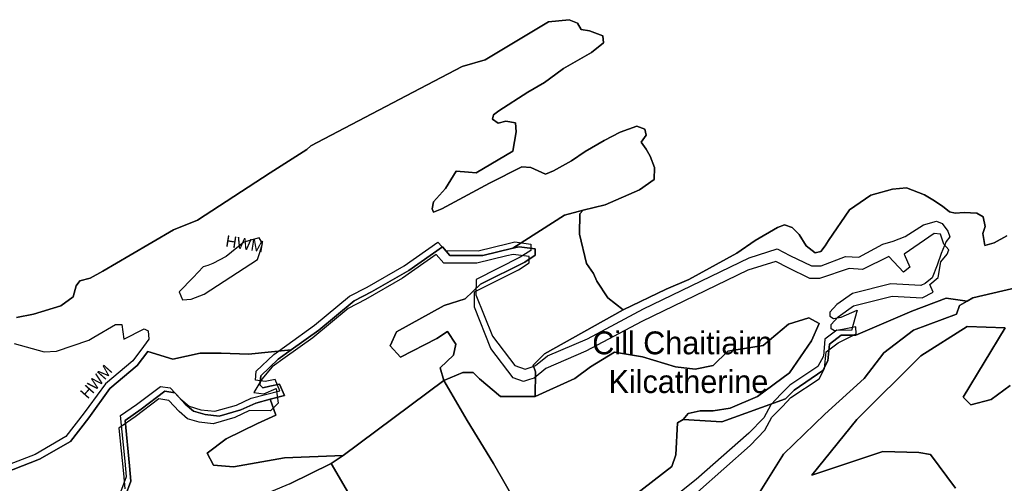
# Model space of a CAD drawing. Extents: x 463979 to 467979, y 555064 to 557157.
# Tile 14 of 82: x 464910 to 465153, y 555900 to 556014. Entities that reach past the tile are written whole.
import ezdxf

# ---------------------------------------------------------------- set-up
doc = ezdxf.new("R2010")
doc.units = 0
doc.header["$MEASUREMENT"] = 0
doc.layers.add('OS MAP', color=7, linetype='Continuous')

msp = doc.modelspace()

# ---------------------------------------------------------------- linework, layer by layer
at = {"layer": 'OS MAP'}
for p, q in [((464990.05, 555906.81), (465014.84, 555925.36)), ((464987.03, 555904.87), (464990.05, 555906.81)), ((464976.82, 555899.79), (464987.03, 555904.87))]:
    msp.add_line(p, q, dxfattribs=at)
for points in [[(464900.03, 555900.08), (464915.06, 555905.86), (464922.67, 555910.3), (464927.19, 555916.14), (464932.4, 555923.35), (464939.16, 555929), (464941.79, 555932.5), (464947.98, 555930.57), (464954.72, 555932.09), (464959.89, 555932.06), (464966.61, 555931.85), (464977.21, 555932.9), (464984.03, 555937.79), (464992.7, 555944.98), (464997.02, 555947.2), (465006.19, 555952.49), (465014.5, 555958.31), (465016.38, 555956.23), (465024.49, 555956.18), (465031.88, 555957.98), (465044.69, 555966.19), (465049.28, 555967.43), (465054.73, 555968.7), (465063.2, 555972.44), (465066.84, 555975.01), (465066.85, 555977.94), (465065.83, 555980.7), (465064.81, 555982.43), (465063.61, 555984.17), (465064.83, 555985.88), (465064.49, 555987.44), (465062.48, 555988.11), (465058.42, 555986.63), (465054.49, 555984.57), (465049.73, 555981.86), (465046.38, 555979.55), (465041.93, 555977.1), (465040, 555976.26), (465039.08, 555976.72), (465036.33, 555977.94), (465034.09, 555978.13), (465026.14, 555974.03), (465014.38, 555967.72), (465012.3, 555966.87), (465011.96, 555967.73), (465012.32, 555969.45), (465015.27, 555972.71), (465017.88, 555977.01), (465020.98, 555976.82), (465022.88, 555976.64), (465031.87, 555981.93), (465032.76, 555986.76), (465032.6, 555989), (465030.19, 555989.36), (465028.29, 555988.85), (465026.92, 555989.89), (465027.09, 555990.93), (465028.48, 555991.95), (465035.58, 555996.57), (465039.73, 555998.96), (465042.5, 556001.01), (465044.4, 556002.38), (465051.32, 556006.31), (465054.27, 556008.7), (465054.1, 556010.43), (465050.83, 556011.66), (465048.77, 556012.01), (465047.91, 556013.57), (465045.85, 556014.44), (465040.67, 556013.95), (465025.1, 556004.56), (465019.4, 556002.87), (465009.03, 555997.41), (464990.35, 555987.69), (464982.05, 555983.25), (464981.01, 555982.39), (464972.01, 555976.58), (464954.01, 555964.96), (464948.13, 555962.58), (464937.41, 555956.26), (464930.66, 555952.33), (464927.55, 555950.62), (464924.96, 555949.95), (464924.09, 555948.75), (464923.38, 555945.99), (464920.27, 555943.77), (464913.53, 555941.73), (464909.39, 555940.9)], [(464909.39, 555940.9), (464913.53, 555941.73), (464920.27, 555943.77), (464923.38, 555945.99), (464924.09, 555948.75), (464924.96, 555949.95), (464927.55, 555950.62), (464930.66, 555952.33), (464937.41, 555956.26), (464948.13, 555962.58), (464954.01, 555964.96), (464972.01, 555976.58), (464981.01, 555982.39), (464982.05, 555983.25), (464990.35, 555987.69), (465009.03, 555997.41), (465019.4, 556002.87), (465025.1, 556004.56), (465040.67, 556013.95), (465045.85, 556014.44), (465047.91, 556013.57), (465048.77, 556012.01), (465050.83, 556011.66), (465054.1, 556010.43), (465054.27, 556008.7), (465051.32, 556006.31), (465044.4, 556002.38), (465042.5, 556001.01), (465039.73, 555998.96), (465035.58, 555996.57), (465028.48, 555991.95), (465027.09, 555990.93), (465026.92, 555989.89), (465028.29, 555988.85), (465030.19, 555989.36), (465032.6, 555989), (465032.76, 555986.76), (465031.87, 555981.93), (465022.88, 555976.64), (465020.98, 555976.82), (465017.88, 555977.01), (465015.27, 555972.71), (465012.32, 555969.45), (465011.96, 555967.73), (465012.3, 555966.87), (465014.38, 555967.72), (465026.14, 555974.03), (465034.09, 555978.13), (465036.33, 555977.94), (465039.08, 555976.72), (465040, 555976.26), (465041.93, 555977.1), (465046.38, 555979.55), (465049.73, 555981.86), (465054.49, 555984.57), (465058.42, 555986.63), (465062.48, 555988.11), (465064.49, 555987.44), (465064.83, 555985.88), (465063.61, 555984.17), (465064.81, 555982.43), (465065.83, 555980.7), (465066.85, 555977.94), (465066.84, 555975.01), (465063.2, 555972.44), (465054.73, 555968.7), (465049.28, 555967.43), (465048.43, 555966.47), (465048.4, 555961.47), (465050.09, 555954.22), (465051.8, 555951.79), (465052.65, 555949.89), (465055.38, 555945.74), (465059.16, 555942.79), (465069.78, 555947.92), (465075.32, 555950.3), (465087.25, 555956.79), (465091.75, 555959.87), (465097.29, 555963.11), (465099.02, 555963.79), (465100.91, 555963.09), (465102.62, 555961.36), (465104.33, 555958.59), (465106.57, 555956.85), (465107.95, 555957.19), (465108.99, 555958.56), (465109.86, 555959.94), (465115.07, 555967.49), (465120.27, 555971.09), (465125.62, 555972.61), (465129.07, 555972.93), (465133.54, 555971.18), (465135.61, 555969.96), (465138.01, 555968.4), (465139.73, 555967.01), (465141.11, 555966.66), (465143.35, 555966.82), (465146.45, 555966.63), (465148, 555965.76), (465148.5, 555963.34), (465147.97, 555961.62), (465148.48, 555958.68), (465150.72, 555959.36), (465153.84, 555961.07)], [(465153.84, 555961.07), (465150.72, 555959.36), (465148.48, 555958.68), (465147.97, 555961.62), (465148.5, 555963.34), (465148, 555965.76), (465146.45, 555966.63), (465143.35, 555966.82), (465141.11, 555966.66), (465139.73, 555967.01), (465138.01, 555968.4), (465135.61, 555969.96), (465133.54, 555971.18), (465129.07, 555972.93), (465125.62, 555972.61), (465120.27, 555971.09), (465115.07, 555967.49), (465109.86, 555959.94), (465108.99, 555958.56), (465107.95, 555957.19), (465106.57, 555956.85), (465104.33, 555958.59), (465102.62, 555961.36), (465100.91, 555963.09), (465099.02, 555963.79), (465097.29, 555963.11), (465091.75, 555959.87), (465087.25, 555956.79), (465075.32, 555950.3), (465069.78, 555947.92), (465059.16, 555942.79), (465039.69, 555931.88), (465036.92, 555929.14), (465037.5, 555927.45), (465037.43, 555921.41), (465047.18, 555925.81), (465051.09, 555928.7), (465057.04, 555932.33), (465063.89, 555931.21), (465072.03, 555928.69), (465076.93, 555928.13), (465081.37, 555929.06), (465084.98, 555932.57), (465093.73, 555933.97), (465099.97, 555939.28), (465104.98, 555940.81), (465107.56, 555939.41), (465105.64, 555935.11), (465100.24, 555927.21), (465092.28, 555921.4), (465085.54, 555918.5), (465081.4, 555917.84), (465078.12, 555917.85), (465075.19, 555917.18), (465073.98, 555915.67)], [(465037.43, 555921.41), (465037.5, 555927.45), (465036.92, 555929.14), (465039.69, 555931.88), (465059.16, 555942.79), (465055.38, 555945.74), (465052.65, 555949.89), (465051.8, 555951.79), (465050.09, 555954.22), (465048.4, 555961.47), (465048.43, 555966.47), (465049.28, 555967.43), (465044.69, 555966.19), (465031.88, 555957.98), (465033.47, 555958.37), (465037.43, 555957.83), (465037.42, 555956.28), (465034.83, 555954.57), (465023.93, 555949.11), (465020.12, 555945.51), (465014.94, 555943.82), (465003.18, 555937.33), (465001.61, 555933.89), (465004.18, 555931.12), (465013.17, 555935.72), (465015.77, 555937.43), (465017.82, 555934.32), (465017.29, 555931.56), (465013.99, 555928.48), (465014.84, 555925.36), (465019.53, 555927.29), (465022.14, 555927.31), (465023.68, 555925.75), (465028.83, 555921.41), (465037.43, 555921.41)], [(464933.7, 555894.07), (464936.5, 555901.64), (464936.18, 555905.44), (464935.04, 555916.65), (464939.02, 555919.39), (464944.91, 555923.84), (464947.32, 555923.48), (464949.89, 555920.71), (464951.95, 555918.97), (464954.88, 555918.09), (464958.32, 555917.73), (464963.68, 555919.25), (464967.31, 555920.95), (464970.87, 555921.89), (464974.39, 555922.81), (464973.2, 555925.58), (464970.78, 555925.07), (464968.37, 555925.43), (464968.55, 555927.67), (464972.89, 555931.79), (464976.1, 555934.08), (464982.93, 555938.97), (464991.59, 555946.16), (464995.91, 555948.38), (465005.08, 555953.67), (465013.39, 555959.49), (465015.28, 555957.41), (465023.38, 555957.36), (465030.78, 555959.17), (465032.36, 555959.55), (465036.32, 555959.02), (465036.31, 555957.46), (465033.72, 555955.75), (465022.82, 555950.3), (465022.8, 555946.5), (465026.88, 555936.31), (465032.36, 555929.04), (465034.94, 555928.16), (465036.39, 555928.63), (465037.53, 555929.01), (465040.47, 555931.4), (465050.33, 555935.66), (465064.16, 555942.99), (465090.27, 555955.61), (465097.18, 555957.81), (465100.28, 555956.24), (465105.61, 555953.62), (465108.02, 555953.61), (465114.07, 555955.99), (465117.35, 555955.8), (465123.23, 555959.04), (465125.82, 555959.71), (465128.76, 555960.91), (465133.26, 555963.81), (465136.54, 555964.66), (465137.91, 555964.13), (465139.28, 555962.23), (465139.79, 555960.84), (465138.92, 555959.64), (465137.7, 555956.72)], [(465077.51, 555897.78), (465090.51, 555909.26), (465094.15, 555913.03), (465095.89, 555916.3), (465098.46, 555918.94), (465100.58, 555921.1), (465107.5, 555925.72), (465108.89, 555928.3), (465109.26, 555932.43), (465112.2, 555934.66), (465116.69, 555936.84), (465116.56, 555938.57), (465113.26, 555937.93), (465111.36, 555937.59), (465110.5, 555938.12), (465110.51, 555939.15), (465112.24, 555941.04), (465116.05, 555943.78), (465125.55, 555946.14), (465132.96, 555945.75), (465135.72, 555947.12), (465134.87, 555949.07), (465136.95, 555950.73), (465137.61, 555954.6), (465139.13, 555956.57), (465139.54, 555957.59), (465138.31, 555958.98), (465137.53, 555961.47), (465135.97, 555961.63), (465128.53, 555956.54), (465129.95, 555953.36), (465128.37, 555952.12), (465124.7, 555955.97), (465118.27, 555952.77), (465114.95, 555953.01), (465107.64, 555950.54), (465105.23, 555950.55), (465099.89, 555953.17), (465096.8, 555954.74), (465089.89, 555952.54), (465063.78, 555939.92), (465049.95, 555932.59), (465040.09, 555928.33), (465037.15, 555925.94), (465036.01, 555925.56), (465034.56, 555925.09), (465031.98, 555925.97), (465026.5, 555933.24), (465022.42, 555943.43), (465022.44, 555947.23), (465033.33, 555952.68), (465035.93, 555954.39), (465035.94, 555955.95), (465031.98, 555956.48), (465030.39, 555956.1), (465023, 555954.29), (465014.89, 555954.34), (465013.01, 555956.42), (465004.7, 555950.6), (464995.53, 555945.31), (464991.21, 555943.09), (464982.54, 555935.9), (464975.71, 555931.02), (464972.5, 555928.72), (464969.91, 555925.67), (464967.98, 555922.36), (464970.39, 555922), (464973.49, 555923.35), (464974, 555919.74), (464972.11, 555917.86), (464966.92, 555917.88), (464963.29, 555916.18), (464957.94, 555914.66), (464954.49, 555915.02), (464951.57, 555915.9), (464949.51, 555917.64), (464946.94, 555920.41), (464944.52, 555920.77), (464938.64, 555916.32), (464934.65, 555913.58), (464935.8, 555902.37), (464936.12, 555898.57)], [(465077.51, 555897.78), (465090.51, 555909.26), (465094.15, 555913.03), (465095.89, 555916.3), (465098.46, 555918.94), (465100.58, 555921.1), (465107.5, 555925.72), (465108.89, 555928.3), (465109.26, 555932.43), (465112.2, 555934.66), (465116.69, 555936.84), (465116.56, 555938.57), (465113.26, 555937.93), (465111.36, 555937.59), (465110.5, 555938.12), (465110.51, 555939.15), (465112.24, 555941.04), (465116.05, 555943.78), (465125.55, 555946.14), (465132.96, 555945.75), (465135.72, 555947.12), (465134.87, 555949.07), (465136.95, 555950.73), (465137.61, 555954.6), (465139.13, 555956.57), (465139.54, 555957.59), (465138.31, 555958.98), (465137.53, 555961.47), (465135.97, 555961.63), (465128.53, 555956.54), (465129.95, 555953.36), (465128.37, 555952.12), (465124.7, 555955.97), (465118.27, 555952.77), (465114.95, 555953.01), (465107.64, 555950.54), (465105.23, 555950.55), (465099.89, 555953.17), (465096.8, 555954.74), (465089.89, 555952.54), (465063.78, 555939.92), (465049.95, 555932.59), (465040.09, 555928.33), (465037.15, 555925.94), (465036.01, 555925.56), (465034.56, 555925.09), (465031.98, 555925.97), (465026.5, 555933.24), (465022.42, 555943.43), (465022.44, 555947.23), (465033.33, 555952.68), (465035.93, 555954.39), (465035.94, 555955.95), (465031.98, 555956.48), (465030.39, 555956.1), (465023, 555954.29), (465014.89, 555954.34), (465013.01, 555956.42), (465004.7, 555950.6), (464995.53, 555945.31), (464991.21, 555943.09), (464982.54, 555935.9), (464975.71, 555931.02), (464972.5, 555928.72), (464969.91, 555925.67), (464967.98, 555922.36), (464970.39, 555922), (464973.49, 555923.35), (464974, 555919.74), (464972.11, 555917.86), (464966.92, 555917.88), (464963.29, 555916.18), (464957.94, 555914.66), (464954.49, 555915.02), (464951.57, 555915.9), (464949.51, 555917.64), (464946.94, 555920.41), (464944.52, 555920.77), (464938.64, 555916.32), (464934.65, 555913.58), (464935.8, 555902.37), (464936.12, 555898.57)], [(464956.56, 555953.77), (464955.43, 555953.37), (464953, 555950.79), (464949.53, 555947.19), (464950.38, 555945.29), (464952.45, 555945.45), (464955.73, 555946.64), (464968.89, 555955.19), (464969.41, 555956.91), (464970.11, 555959.15), (464969.26, 555960.53), (464965.46, 555959.52), (464961.13, 555955.92), (464957.84, 555954.22), (464956.56, 555953.77)], [(465014.84, 555925.36), (465013.99, 555928.48), (465017.29, 555931.56), (465017.82, 555934.32), (465015.77, 555937.43), (465013.17, 555935.72), (465004.18, 555931.12), (465001.61, 555933.89), (465003.18, 555937.33), (465014.94, 555943.82), (465020.12, 555945.51), (465023.93, 555949.11), (465034.83, 555954.57), (465037.42, 555956.28), (465037.43, 555957.83), (465033.47, 555958.37), (465031.88, 555957.98), (465024.49, 555956.18), (465016.38, 555956.23), (465014.5, 555958.31), (465006.19, 555952.49), (464997.02, 555947.2), (464992.7, 555944.98), (464984.03, 555937.79), (464977.21, 555932.9), (464973.99, 555930.6), (464969.66, 555926.49), (464969.47, 555924.25), (464970.16, 555923.55), (464971.89, 555923.89), (464974.3, 555924.39), (464975.49, 555921.63), (464971.97, 555920.7), (464973.38, 555916.74), (464968.88, 555914.69), (464961.1, 555910.94), (464956.43, 555907.35), (464957.96, 555904.41), (464962.96, 555904.04), (464975.56, 555906.2), (464990.05, 555906.81), (465014.84, 555925.36)], [(465014.84, 555925.36), (465013.99, 555928.48), (465017.29, 555931.56), (465017.82, 555934.32), (465015.77, 555937.43), (465013.17, 555935.72), (465004.18, 555931.12), (465001.61, 555933.89), (465003.18, 555937.33), (465014.94, 555943.82), (465020.12, 555945.51), (465023.93, 555949.11), (465034.83, 555954.57), (465037.42, 555956.28), (465037.43, 555957.83), (465033.47, 555958.37), (465031.88, 555957.98), (465024.49, 555956.18), (465016.38, 555956.23), (465014.5, 555958.31), (465006.19, 555952.49), (464997.02, 555947.2), (464992.7, 555944.98), (464984.03, 555937.79), (464977.21, 555932.9), (464973.99, 555930.6), (464969.66, 555926.49), (464969.47, 555924.25), (464970.16, 555923.55), (464971.89, 555923.89), (464974.3, 555924.39), (464975.49, 555921.63), (464971.97, 555920.7), (464973.38, 555916.74), (464968.88, 555914.69), (464961.1, 555910.94), (464956.43, 555907.35), (464957.96, 555904.41), (464962.96, 555904.04), (464975.56, 555906.2), (464990.05, 555906.81), (465014.84, 555925.36)], [(465137.7, 555956.72), (465136.65, 555953.79), (465135.42, 555950.69), (465133.69, 555949.32), (465132.65, 555948.81), (465125.24, 555949.2), (465115.74, 555946.84), (465111.93, 555944.1), (465110.2, 555942.22), (465110.19, 555941.18), (465111.05, 555940.66), (465112.95, 555940.99), (465116.93, 555942.69), (465115.52, 555937.7), (465111.9, 555937.72), (465108.95, 555935.5), (465108.59, 555931.36), (465107.19, 555928.78), (465100.27, 555924.17), (465098.16, 555922), (465095.59, 555919.36), (465093.84, 555916.1), (465090.2, 555912.33), (465077.2, 555900.85), (465062.31, 555889.03)], [(465073.98, 555915.67), (465083.47, 555915.1), (465099.26, 555920.82), (465101.38, 555922.98), (465108.41, 555927.81), (465109.69, 555930.18), (465110.06, 555934.31), (465113.01, 555936.54), (465116.63, 555936.52), (465130.46, 555942.48), (465138.92, 555945.7), (465144.06, 555944.96), (465145.47, 555945.77), (465161.36, 555949.47)], [(465161.36, 555949.47), (465145.47, 555945.77), (465144.06, 555944.96), (465142.18, 555943.89), (465141.45, 555941.73), (465130.86, 555937.74), (465123.47, 555932.18), (465118.62, 555925.84), (465108.93, 555916.98), (465098.73, 555907.11), (465090.92, 555894.61)], [(465090.92, 555894.61), (465098.73, 555907.11), (465108.93, 555916.98), (465118.62, 555925.84), (465123.47, 555932.18), (465130.86, 555937.74), (465141.45, 555941.73), (465142.18, 555943.89), (465144.06, 555944.96), (465138.92, 555945.7), (465130.46, 555942.48), (465116.63, 555936.52), (465113.01, 555936.54), (465110.06, 555934.31), (465109.69, 555930.18), (465108.41, 555927.81), (465101.38, 555922.98), (465099.26, 555920.82), (465083.47, 555915.1), (465073.98, 555915.67), (465072.59, 555914.91), (465072.19, 555906.98), (465071.15, 555904.1), (465049.67, 555887.49)], [(465049.67, 555887.49), (465071.15, 555904.1), (465072.19, 555906.98), (465072.59, 555914.91), (465073.98, 555915.67), (465075.19, 555917.18), (465078.12, 555917.85), (465081.4, 555917.84), (465085.54, 555918.5), (465092.28, 555921.4), (465100.24, 555927.21), (465105.64, 555935.11), (465107.56, 555939.41), (465104.98, 555940.81), (465099.97, 555939.28), (465093.73, 555933.97), (465084.98, 555932.57), (465081.37, 555929.06), (465076.93, 555928.13), (465072.03, 555928.69), (465063.89, 555931.21), (465057.04, 555932.33), (465051.09, 555928.7), (465047.18, 555925.81), (465037.43, 555921.41), (465028.83, 555921.41), (465023.68, 555925.75), (465022.14, 555927.31), (465019.53, 555927.29), (465014.84, 555925.36)], [(465049.67, 555887.49), (465071.15, 555904.1), (465072.19, 555906.98), (465072.59, 555914.91), (465073.98, 555915.67), (465075.19, 555917.18), (465078.12, 555917.85), (465081.4, 555917.84), (465085.54, 555918.5), (465092.28, 555921.4), (465100.24, 555927.21), (465105.64, 555935.11), (465107.56, 555939.41), (465104.98, 555940.81), (465099.97, 555939.28), (465093.73, 555933.97), (465084.98, 555932.57), (465081.37, 555929.06), (465076.93, 555928.13), (465072.03, 555928.69), (465063.89, 555931.21), (465057.04, 555932.33), (465051.09, 555928.7), (465047.18, 555925.81), (465037.43, 555921.41), (465028.83, 555921.41), (465023.68, 555925.75), (465022.14, 555927.31), (465019.53, 555927.29), (465014.84, 555925.36)], [(464916.16, 555932.38), (464919.27, 555932.54), (464927.22, 555935.25), (464928.47, 555936), (464933.79, 555939.18), (464935.34, 555939.17), (464935.84, 555935.55), (464940.85, 555938.1), (464941.89, 555937.58), (464942.05, 555935.51), (464940.68, 555933.69), (464938.05, 555930.19), (464931.29, 555924.53), (464927.23, 555918.92), (464926.08, 555917.32), (464921.57, 555911.49), (464913.95, 555907.05), (464898.92, 555901.27)], [(465154.66, 555924.07), (465149.99, 555920.65), (465144.98, 555919.3), (465143.09, 555921.2), (465153.46, 555938.34), (465144.11, 555938.64), (465132.62, 555931.38), (465116.81, 555915.68), (465105.75, 555901.96), (465123.29, 555907.79), (465132.14, 555907.57), (465135.01, 555907.03), (465141.17, 555898.72)], [(465141.17, 555898.72), (465135.01, 555907.03), (465132.14, 555907.57), (465123.29, 555907.79), (465105.75, 555901.96), (465116.81, 555915.68), (465132.62, 555931.38), (465144.11, 555938.64), (465153.46, 555938.34)], [(465153.46, 555938.34), (465143.09, 555921.2), (465144.98, 555919.3), (465149.99, 555920.65), (465154.66, 555924.07)], [(464908.76, 555934.49), (464916.16, 555932.38)], [(464977.21, 555932.9), (464966.61, 555931.85), (464959.89, 555932.06), (464954.72, 555932.09), (464947.98, 555930.57), (464941.79, 555932.5), (464939.16, 555929), (464932.4, 555923.35), (464927.19, 555916.14), (464922.67, 555910.3), (464915.06, 555905.86), (464900.03, 555900.08)], [(464934.81, 555892.89), (464937.61, 555900.46), (464937.29, 555904.26), (464936.15, 555915.47), (464940.13, 555918.21), (464946.02, 555922.66), (464948.43, 555922.3), (464951, 555919.52), (464953.06, 555917.79), (464955.98, 555916.91), (464959.43, 555916.55), (464964.78, 555918.07), (464968.41, 555919.77), (464971.97, 555920.7), (464975.49, 555921.63), (464974.3, 555924.39), (464971.89, 555923.89), (464970.16, 555923.55), (464969.47, 555924.25), (464969.66, 555926.49), (464973.99, 555930.6), (464977.21, 555932.9)], [(465039.08, 555885.12), (465035.14, 555890.92), (465027.17, 555904.87), (465020.66, 555915.49), (465014.84, 555925.36), (464990.05, 555906.81), (464987.03, 555904.87), (464994.19, 555892.6), (465001.86, 555878.66), (465008.95, 555866.22), (465012.75, 555859.93), (465021.07, 555863.65), (465027.67, 555870.85), (465033.74, 555877.37), (465037.62, 555884.72), (465039.08, 555885.12)], [(465039.08, 555885.12), (465035.14, 555890.92), (465027.17, 555904.87), (465020.66, 555915.49), (465014.84, 555925.36), (464990.05, 555906.81), (464987.03, 555904.87), (464994.19, 555892.6), (465001.86, 555878.66), (465008.95, 555866.22), (465012.75, 555859.93), (465021.07, 555863.65), (465027.67, 555870.85), (465033.74, 555877.37), (465037.62, 555884.72), (465039.08, 555885.12)], [(465014.84, 555925.36), (465020.66, 555915.49), (465027.17, 555904.87), (465035.14, 555890.92)], [(465014.84, 555925.36), (465020.66, 555915.49), (465027.17, 555904.87), (465035.14, 555890.92), (465039.08, 555885.12)], [(465014.84, 555925.36), (465020.66, 555915.49), (465027.17, 555904.87), (465035.14, 555890.92)], [(464976.82, 555899.79), (464987.03, 555904.87), (464990.05, 555906.81), (464975.56, 555906.2), (464962.96, 555904.04), (464957.96, 555904.41), (464956.43, 555907.35), (464961.1, 555910.94), (464968.88, 555914.69), (464973.38, 555916.74), (464971.97, 555920.7), (464968.41, 555919.77), (464964.78, 555918.07), (464959.43, 555916.55), (464955.98, 555916.91), (464953.06, 555917.79), (464951, 555919.52), (464948.43, 555922.3), (464946.02, 555922.66), (464940.13, 555918.21), (464936.15, 555915.47), (464937.29, 555904.26), (464937.61, 555900.46), (464934.81, 555892.89)], [(464976.82, 555899.79), (464987.03, 555904.87), (464990.05, 555906.81), (464975.56, 555906.2), (464962.96, 555904.04), (464957.96, 555904.41), (464956.43, 555907.35), (464961.1, 555910.94), (464968.88, 555914.69), (464973.38, 555916.74), (464971.97, 555920.7), (464968.41, 555919.77), (464964.78, 555918.07), (464959.43, 555916.55), (464955.98, 555916.91), (464953.06, 555917.79), (464951, 555919.52), (464948.43, 555922.3), (464946.02, 555922.66), (464940.13, 555918.21), (464936.15, 555915.47), (464937.29, 555904.26), (464937.61, 555900.46), (464934.81, 555892.89)], [(464976.82, 555899.79), (464958.7, 555892.25), (464960.16, 555888.98), (464969.03, 555869.21), (464977.28, 555849.72), (464978.8, 555846.23), (464982.19, 555848.35), (464992.9, 555851.56), (465005.86, 555856.84), (465012.75, 555859.93), (465008.95, 555866.22), (465001.86, 555878.66), (464994.19, 555892.6), (464987.03, 555904.87), (464976.82, 555899.79)], [(464976.82, 555899.79), (464958.7, 555892.25), (464960.16, 555888.98), (464969.03, 555869.21), (464977.28, 555849.72), (464978.8, 555846.23), (464982.19, 555848.35), (464992.9, 555851.56), (465005.86, 555856.84), (465012.75, 555859.93), (465008.95, 555866.22), (465001.86, 555878.66), (464994.19, 555892.6), (464987.03, 555904.87), (464976.82, 555899.79)], [(464987.03, 555904.87), (464994.19, 555892.6), (465001.86, 555878.66), (465008.95, 555866.22), (465012.75, 555859.93)]]:
    msp.add_lwpolyline(points, dxfattribs=at)

# ---------------------------------------------------------------- texts
for rotation, p in [(350.9621, (464960.82, 555958.44)), (48.2745, (464926.95, 555920.59))]:
    msp.add_text('HWM', height=2.822, rotation=rotation, dxfattribs=at).set_placement(p)
for s, p in [('Cill Chaitiairn', (465051.52, 555931.8)), ('Kilcatherine', (465055.54, 555922.24))]:
    msp.add_text(s, height=5.6444, dxfattribs=at).set_placement(p)

doc.saveas('drawing.dxf')
